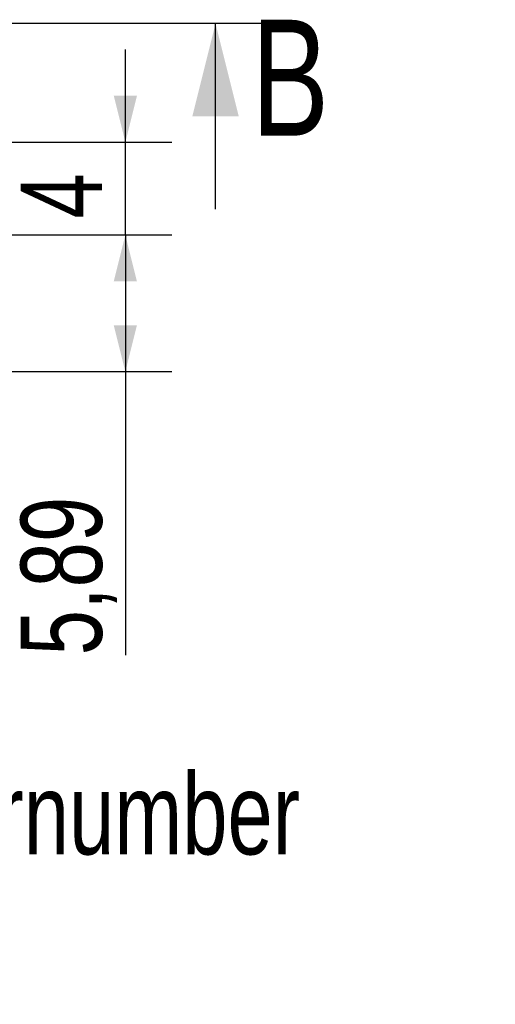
# Model space of a CAD drawing. Header units: millimetres. Extents: x 10 to 412, y 8 to 584.
# Tile 13 of 83: x 125 to 146, y 298 to 340. Entities that reach past the tile are written whole.
import ezdxf

# ---------------------------------------------------------------- set-up
doc = ezdxf.new("R2010")
doc.units = ezdxf.units.MM
doc.linetypes.add('CENTERX2', pattern=[20.32, 12.7, -2.54, 2.54, -2.54])
for name, color, linetype in [('CENTERLINE', 4, 'CENTERX2'), ('DIMENSIONS', 2, 'Continuous'), ('TEXT', 2, 'Continuous')]:
    doc.layers.add(name, color=color, linetype=linetype)
doc.styles.add('SLDTEXTSTYLE0', font='TXT', dxfattribs={"width": 0.75})
doc.dimstyles.new('SLDDIMSTYLE0', dxfattribs={"dimtxt": 3.5, "dimasz": 2, "dimexe": 0, "dimexo": 0.0625, "dimgap": 0.875, "dimtad": 1, "dimrnd": 1e-09, "dimzin": 12, "dimdsep": 46, "dimtxsty": 'SLDTEXTSTYLE0', "dimsah": 1, "dimcen": 0.09, "dimadec": 0, "dimazin": 3, "dimtfac": 1, "dimtmove": 0, "dimatfit": 0, "dimfxl": 0, "dimfrac": 2, "dimtolj": 1, "dimtzin": 12, "dimarcsym": 0})
doc.dimstyles.new('SLDDIMSTYLE8', dxfattribs={"dimtxt": 3.5, "dimasz": 2, "dimexe": 0, "dimexo": 0.0625, "dimgap": 0.875, "dimtad": 1, "dimrnd": 1e-09, "dimzin": 12, "dimdsep": 46, "dimtxsty": 'SLDTEXTSTYLE0', "dimsah": 1, "dimcen": 0.09, "dimadec": 0, "dimazin": 3, "dimtfac": 1, "dimtofl": 0, "dimtmove": 0, "dimatfit": 3, "dimfxl": 0, "dimfrac": 2, "dimtolj": 1, "dimtzin": 12, "dimarcsym": 0})

# ---------------------------------------------------------------- blocks, each defined once
blk = doc.blocks.new('_D_45')
at = {"layer": 'DIMENSIONS'}
for p, q in [((119.183, 330.694), (131.876, 330.694)), ((129.876, 330.694), (129.876, 324.805)), ((119.06, 324.805), (131.876, 324.805)), ((129.876, 324.805), (129.876, 312.579))]:
    blk.add_line(p, q, dxfattribs=at)
for points in [[(129.876, 330.694), (129.376, 328.694), (130.376, 328.694)], [(129.876, 324.805), (130.376, 326.805), (129.376, 326.805)]]:
    blk.add_solid(points, dxfattribs=at)
at = {"layer": 'DIMENSIONS', "insert": (125.364, 312.579), "char_height": 3.5, "attachment_point": 1, "rotation": 90, "style": 'SLDTEXTSTYLE0'}
blk.add_mtext('5,89', dxfattribs=at)
blk = doc.blocks.new('_D_46')
at = {"layer": 'DIMENSIONS'}
for p, q in [((129.876, 334.694), (129.876, 338.694)), ((118.857, 334.694), (131.876, 334.694)), ((129.876, 330.694), (129.876, 334.694)), ((119.183, 330.694), (131.876, 330.694)), ((129.876, 330.694), (129.876, 326.694))]:
    blk.add_line(p, q, dxfattribs=at)
for points in [[(129.876, 334.694), (130.376, 336.694), (129.376, 336.694)], [(129.876, 330.694), (129.376, 328.694), (130.376, 328.694)]]:
    blk.add_solid(points, dxfattribs=at)
at = {"layer": 'DIMENSIONS', "insert": (125.364, 331.401), "char_height": 3.5, "attachment_point": 1, "rotation": 90, "style": 'SLDTEXTSTYLE0'}
blk.add_mtext('4', dxfattribs=at)

msp = doc.modelspace()

# ---------------------------------------------------------------- linework, layer by layer
at = {"layer": 'CENTERLINE'}
msp.add_line((135.76409, 339.80517), (42.40541, 339.80517), dxfattribs=at)
at = {"layer": 'CENTERLINE', "linetype": 'Continuous'}
msp.add_line((133.76409, 331.80517), (133.76409, 339.80517), dxfattribs=at)
at = {"layer": 'CENTERLINE'}
msp.add_solid([(133.76409, 339.80517), (132.76409, 335.80517), (134.76409, 335.80517)], dxfattribs=at)

# ---------------------------------------------------------------- texts
at = {"layer": 'CENTERLINE', "insert": (135.31103, 339.97252), "char_height": 5, "attachment_point": 1, "style": 'SLDTEXTSTYLE0'}
msp.add_mtext('B', dxfattribs=at)
at = {"layer": 'TEXT', "char_height": 3.5, "attachment_point": 1, "style": 'SLDTEXTSTYLE0'}
for s, insert in [('Pairnumber', (119.25634, 307.49819)), ('Yearcode', (109.15939, 301.10149))]:
    msp.add_mtext(s, dxfattribs=dict(at, insert=insert))

# ---------------------------------------------------------------- dimensions: what is measured, and where the dimension line sits
at = {"layer": 'DIMENSIONS'}
for base, p2, dimstyle, picture, middle in [((129.87572, 334.69367), (117.85714, 334.69367), 'SLDDIMSTYLE0', '_D_46', (129.87572, 332.69367)), ((129.87572, 324.80517), (118.05995, 324.80517), 'SLDDIMSTYLE8', '_D_45', (129.87572, 317.10482))]:
    dim = msp.add_linear_dim(base=base, p1=(118.1835, 330.69367), p2=p2, angle=90, dimstyle=dimstyle, dxfattribs=at)
    dim.commit()
    dim.dimension.update_dxf_attribs({"geometry": picture, "text_midpoint": middle, "dimtype": 160})

doc.saveas('drawing.dxf')
